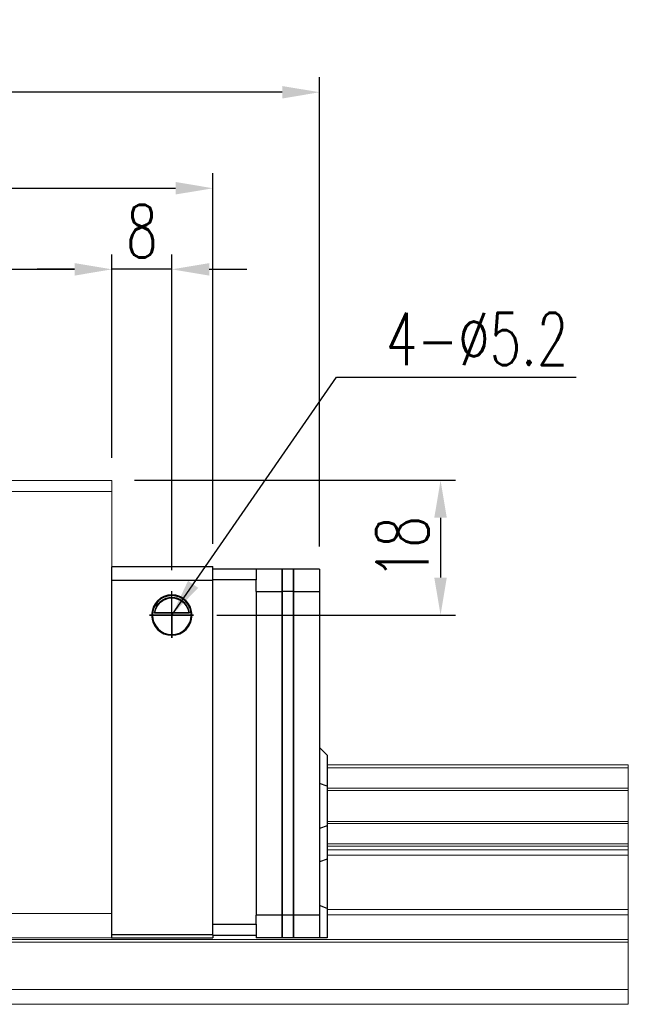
# Model space of a CAD drawing. Header units: millimetres. Extents: x 560 to 1081, y 167 to 345.
# Tile 52 of 52: x 1000 to 1081, y 192 to 324. Entities that reach past the tile are written whole.
import ezdxf

# ---------------------------------------------------------------- set-up
doc = ezdxf.new("R2010")
doc.units = ezdxf.units.MM
doc.header["$PDSIZE"] = -1
for name, color, linetype in [('2', 7, 'Continuous'), ('DIM', 4, 'Continuous'), ('OUT', 3, 'Continuous')]:
    doc.layers.add(name, color=color, linetype=linetype)
doc.styles.add('DIM-7', font='SIMPLEX.shx', dxfattribs={"width": 0.7, "bigfont": 'chineset.shx'})
doc.dimstyles.new('CNS', dxfattribs={"dimtxt": 3.5, "dimasz": 2.5, "dimexe": 1, "dimexo": 1.5, "dimgap": 0.09, "dimtad": 0, "dimdsep": 46, "dimtxsty": 'DIM-7', "dimcen": 0.09, "dimclrd": 1, "dimclre": 1, "dimclrt": 4, "dimadec": 0, "dimazin": 0, "dimtfac": 1, "dimtix": 1, "dimtmove": 2, "dimatfit": 3, "dimfxl": 1, "dimtvp": 0.971429, "dimtolj": 1, "dimarcsym": 0})

# ---------------------------------------------------------------- blocks, each defined once
blk = doc.blocks.new('*D9')
at = {"color": 7, "lineweight": -2}
for p, q in [((872.05, 265.19), (872.05, 292.38)), ((1012.05, 265.19), (1012.05, 292.38)), ((877.05, 290.38), (1007.05, 290.38))]:
    blk.add_line(p, q, dxfattribs=at)
at = {"color": 7}
for points in [[(877.05, 291.21), (877.05, 289.54), (872.05, 290.38)], [(1007.05, 291.21), (1007.05, 289.54), (1012.05, 290.38)]]:
    blk.add_solid(points, dxfattribs=at)
at = {"layer": 'DEFPOINTS', "color": 0}
for p in [(1012.05, 290.38), (872.05, 262.19), (1012.05, 262.19)]:
    blk.add_point(p, dxfattribs=at)
at = {"color": 7, "insert": (942.05, 295.48), "char_height": 7, "attachment_point": 5, "style": 'DIM-7'}
blk.add_mtext('\\A1;140', dxfattribs=at)
blk = doc.blocks.new('*D10')
at = {"color": 7, "lineweight": -2}
for p, q in [((844.3, 253.34), (844.3, 316.04)), ((1039.8, 253.34), (1039.8, 316.04)), ((1034.8, 314.04), (849.3, 314.04))]:
    blk.add_line(p, q, dxfattribs=at)
at = {"color": 7}
for points in [[(849.3, 314.87), (849.3, 313.2), (844.3, 314.04)], [(1034.8, 314.87), (1034.8, 313.2), (1039.8, 314.04)]]:
    blk.add_solid(points, dxfattribs=at)
at = {"layer": 'DEFPOINTS', "color": 0}
for p in [(844.3, 314.04), (844.3, 250.34), (1039.8, 250.34)]:
    blk.add_point(p, dxfattribs=at)
at = {"color": 7, "insert": (942.05, 319.14), "char_height": 7, "attachment_point": 5, "style": 'DIM-7'}
blk.add_mtext('\\A1;195.5', dxfattribs=at)
blk = doc.blocks.new('*D11')
at = {"color": 7, "lineweight": -2}
for p, q in [((1012.05, 265.19), (1012.05, 292.38)), ((1020.05, 250.19), (1020.05, 292.38)), ((1007.05, 290.38), (1002.05, 290.38)), ((1020.05, 290.38), (1012.05, 290.38)), ((1025.05, 290.38), (1030.05, 290.38))]:
    blk.add_line(p, q, dxfattribs=at)
at = {"color": 7}
for points in [[(1007.05, 291.21), (1007.05, 289.54), (1012.05, 290.38)], [(1025.05, 291.21), (1025.05, 289.54), (1020.05, 290.38)]]:
    blk.add_solid(points, dxfattribs=at)
at = {"layer": 'DEFPOINTS', "color": 0}
for p in [(1012.05, 290.38), (1012.05, 262.19), (1020.05, 247.19)]:
    blk.add_point(p, dxfattribs=at)
at = {"color": 7, "insert": (1016.05, 295.48), "char_height": 7, "attachment_point": 5, "style": 'DIM-7'}
blk.add_mtext('\\A1;8', dxfattribs=at)
blk = doc.blocks.new('*D12')
at = {"color": 7, "lineweight": -2}
for p, q in [((1015.05, 262.19), (1057.96, 262.19)), ((1055.96, 257.19), (1055.96, 249.19)), ((1026.05, 244.19), (1057.96, 244.19))]:
    blk.add_line(p, q, dxfattribs=at)
at = {"color": 7}
for points in [[(1055.12, 257.19), (1056.79, 257.19), (1055.96, 262.19)], [(1055.12, 249.19), (1056.79, 249.19), (1055.96, 244.19)]]:
    blk.add_solid(points, dxfattribs=at)
at = {"layer": 'DEFPOINTS', "color": 0}
for p in [(1012.05, 262.19), (1023.05, 244.19), (1055.96, 244.19)]:
    blk.add_point(p, dxfattribs=at)
at = {"color": 7, "insert": (1050.86, 253.19), "char_height": 7, "attachment_point": 5, "rotation": 90, "style": 'DIM-7'}
blk.add_mtext('\\A1;18', dxfattribs=at)
blk = doc.blocks.new('*D22')
at = {"layer": 'DEFPOINTS', "color": 0}
for p in [(1025.55, 301.21), (858.55, 250.69), (1025.55, 250.69)]:
    blk.add_point(p, dxfattribs=at)
at = {"layer": 'DIM', "color": 7, "lineweight": -2}
for p, q in [((858.55, 253.69), (858.55, 303.21)), ((1025.55, 253.69), (1025.55, 303.21)), ((863.55, 301.21), (1020.55, 301.21))]:
    blk.add_line(p, q, dxfattribs=at)
at = {"layer": 'DIM', "color": 7}
for points in [[(863.55, 302.05), (863.55, 300.38), (858.55, 301.21)], [(1020.55, 302.05), (1020.55, 300.38), (1025.55, 301.21)]]:
    blk.add_solid(points, dxfattribs=at)
at = {"layer": 'DIM', "color": 7, "insert": (942.05, 306.31), "char_height": 7, "attachment_point": 5, "style": 'DIM-7'}
blk.add_mtext('\\A1;167', dxfattribs=at)

msp = doc.modelspace()

# ---------------------------------------------------------------- linework, layer by layer
at = {"layer": '2', "color": 0, "linetype": 'Continuous'}
for p, q in [((1012.048, 250.686), (1025.548, 250.686)), ((1012.048, 201.486), (1012.048, 250.636)), ((1025.548, 248.786), (1025.548, 250.686)), ((1025.548, 250.386), (1031.298, 250.386)), ((1031.298, 250.386), (1031.298, 248.886)), ((1034.798, 250.336), (1031.298, 250.336)), ((1036.298, 250.336), (1034.798, 250.336)), ((1034.798, 247.336), (1034.798, 250.336)), ((1034.798, 250.336), (1034.798, 247.336)), ((1036.298, 247.336), (1036.298, 250.336)), ((1036.298, 250.336), (1036.298, 247.336)), ((1039.798, 250.336), (1036.298, 250.336)), ((1039.798, 250.336), (1039.798, 247.336)), ((1025.548, 248.786), (1012.048, 248.786)), ((1031.298, 248.886), (1025.548, 248.886)), ((1025.548, 201.486), (1025.548, 248.786)), ((1031.298, 247.336), (1031.298, 248.886)), ((1031.298, 247.386), (1031.298, 247.336)), ((1031.298, 247.336), (1031.298, 204.086)), ((1031.298, 247.336), (1034.798, 247.336)), ((1036.298, 247.336), (1034.798, 247.336)), ((1034.798, 204.086), (1034.798, 247.336)), ((1034.798, 247.336), (1034.798, 204.086)), ((1036.298, 204.086), (1036.298, 247.336)), ((1036.298, 247.336), (1036.298, 204.086)), ((1036.298, 247.336), (1039.798, 247.336)), ((1039.798, 247.336), (1039.798, 204.086)), ((1017.448, 244.186), (1022.648, 244.186)), ((1022.357, 244.461), (1017.739, 244.461)), ((1022.328, 244.486), (1017.767, 244.486)), ((1040.798, 225.486), (1039.798, 226.486)), ((1040.798, 225.486), (1040.798, 221.338)), ((1040.798, 221.338), (1039.798, 221.702)), ((1040.798, 221.338), (1040.798, 216.034)), ((1040.798, 216.034), (1039.798, 215.67)), ((1040.798, 216.034), (1040.798, 211.565)), ((1040.798, 211.565), (1039.798, 211.201)), ((1040.798, 211.565), (1040.798, 204.974)), ((1040.798, 204.974), (1039.798, 205.389)), ((1031.298, 202.886), (1031.298, 204.086)), ((1031.298, 204.086), (1031.298, 204.036)), ((1034.798, 204.086), (1031.298, 204.086)), ((1036.298, 204.086), (1034.798, 204.086)), ((1034.798, 201.086), (1034.798, 204.086)), ((1034.798, 204.086), (1034.798, 201.086)), ((1036.298, 201.086), (1036.298, 204.086)), ((1039.798, 204.086), (1036.298, 204.086)), ((1036.298, 204.086), (1036.298, 201.086)), ((1039.798, 204.086), (1039.798, 201.086)), ((1040.798, 204.974), (1040.798, 201.086)), ((1025.548, 202.886), (1031.298, 202.886)), ((1031.298, 202.886), (1031.298, 201.386)), ((1011.968, 201.486), (1011.969, 201.086)), ((1025.548, 201.486), (1011.968, 201.486)), ((1025.548, 201.486), (1025.548, 201.086)), ((1031.298, 201.386), (1025.548, 201.386)), ((1031.298, 201.386), (1031.298, 201.086)), ((1011.969, 201.086), (1025.548, 201.086)), ((1034.798, 201.086), (1031.298, 201.086)), ((1036.298, 201.086), (1034.798, 201.086)), ((1039.798, 201.086), (1036.298, 201.086)), ((1040.798, 201.086), (1039.798, 201.086))]:
    msp.add_line(p, q, dxfattribs=at)
for radius, start, end in [(2.7, 90, 270), (2.6, 90, 270), (2.7, 270, 90), (2.6, 270, 90)]:
    msp.add_arc((1020.048, 244.186), radius, start, end, dxfattribs=at)
at = {"layer": '2', "color": 0, "linetype": 'Continuous', "extrusion": (0, 0, -1)}
for start, end in [(7.49472, 90), (90, 172.50528)]:
    msp.add_arc((-1020.048, 244.186), 2.3, start, end, dxfattribs=at)
at = {"layer": '2', "color": 0, "linetype": 'Continuous'}
for points, knots in [([(1017.739, 244.461), (1017.766, 244.693), (1017.827, 244.92), (1017.999, 245.326), (1018.111, 245.51), (1018.427, 245.911), (1018.654, 246.106), (1019.074, 246.351), (1019.255, 246.43), (1019.569, 246.516), (1019.691, 246.54), (1019.893, 246.562), (1019.971, 246.566), (1020.048, 246.566)], [0, 0, 0, 0, 0.187135, 0.187135, 0.3722972, 0.3722972, 0.651232, 0.651232, 0.8354912, 0.8354912, 0.9393137, 0.9393137, 1, 1, 1, 1]), ([(1020.048, 246.566), (1020.174, 246.566), (1020.301, 246.554), (1020.597, 246.504), (1020.76, 246.454), (1021.199, 246.271), (1021.455, 246.099), (1021.847, 245.705), (1021.999, 245.499), (1022.21, 245.079), (1022.283, 244.871), (1022.339, 244.591), (1022.349, 244.526), (1022.357, 244.461)], [0, 0, 0, 0, 0.0998047, 0.0998047, 0.2515472, 0.2515472, 0.5439535, 0.5439535, 0.7699851, 0.7699851, 0.9482847, 0.9482847, 1, 1, 1, 1])]:
    msp.add_open_spline(points, degree=3, knots=knots, dxfattribs=at)
for points in [[(1017.739, 244.461), (1017.748, 244.469), (1017.758, 244.478), (1017.767, 244.486)], [(1022.328, 244.486), (1022.338, 244.478), (1022.347, 244.469), (1022.357, 244.461)]]:
    msp.add_open_spline(points, degree=3, dxfattribs=at)
at = {"layer": 'DIM', "color": 0}
for p, q in [((1020.048, 241.15), (1020.048, 247.386)), ((1022.943, 244.186), (1017.078, 244.186)), ((1017.078, 244.186), (1020.048, 244.186)), ((1020.048, 244.186), (1022.943, 244.186)), ((1020.048, 244.186), (1020.048, 241.15))]:
    msp.add_line(p, q, dxfattribs=at)
at = {"layer": 'OUT', "color": 0, "linetype": 'Continuous', "lineweight": 15}
for p, q in [((1012.048, 262.186), (872.048, 262.186)), ((1012.048, 260.686), (1012.048, 262.186)), ((1012.048, 260.686), (872.048, 260.686)), ((1012.048, 204.336), (1012.048, 260.686)), ((1040.798, 224.186), (1081.048, 224.186)), ((1040.798, 223.761), (1081.048, 223.761)), ((1081.048, 223.761), (1081.048, 224.186)), ((1081.048, 221.05), (1081.048, 223.761)), ((1040.798, 221.05), (1081.048, 221.05)), ((1081.048, 220.756), (1081.048, 221.05)), ((1040.798, 220.756), (1081.048, 220.756)), ((1081.048, 216.616), (1081.048, 220.756)), ((1040.798, 216.616), (1081.048, 216.616)), ((1040.798, 216.322), (1081.048, 216.322)), ((1081.048, 216.322), (1081.048, 216.616)), ((1081.048, 213.611), (1081.048, 216.322)), ((1040.798, 213.611), (1081.048, 213.611)), ((1040.798, 213.332), (1081.048, 213.332)), ((1081.048, 213.332), (1081.048, 213.611)), ((1081.048, 212.832), (1081.048, 213.332)), ((1040.798, 212.832), (1081.048, 212.832)), ((1040.798, 212.125), (1081.048, 212.125)), ((1081.048, 212.125), (1081.048, 212.832)), ((1081.048, 204.85), (1081.048, 212.125)), ((1012.048, 204.336), (872.048, 204.336)), ((1012.048, 201.086), (1012.048, 204.336)), ((1012.048, 204.086), (1012.048, 201.086)), ((1040.798, 204.85), (1081.048, 204.85)), ((1040.798, 204.143), (1081.048, 204.143)), ((1081.048, 204.143), (1081.048, 204.85)), ((1081.048, 200.832), (1081.048, 204.143)), ((800.79, 200.832), (1081.048, 200.832)), ((801.011, 200.479), (1081.048, 200.479)), ((1012.048, 201.086), (872.048, 201.086)), ((1081.048, 200.479), (1081.048, 200.832)), ((1081.048, 194.186), (1081.048, 200.479)), ((802.651, 194.186), (1081.048, 194.186)), ((1081.048, 192.186), (1081.048, 194.186)), ((747.048, 192.186), (1081.048, 192.186))]:
    msp.add_line(p, q, dxfattribs=at)

# ---------------------------------------------------------------- texts
at = {"layer": 'DIM', "color": 0, "insert": (1048.659, 277.581), "char_height": 7, "attachment_point": 7, "style": 'DIM-7'}
msp.add_mtext('\\A1;4-%%C5.2', dxfattribs=at)

# ---------------------------------------------------------------- dimensions: what is measured, and where the dimension line sits
at = {"color": 0}
for base, p1, p2, picture, middle in [((844.298, 314.038), (1039.798, 250.336), (844.298, 250.336), '*D10', (942.048, 319.138)), ((1012.048, 290.376), (872.048, 262.186), (1012.048, 262.186), '*D9', (942.048, 295.476)), ((1012.048, 290.376), (1020.048, 247.186), (1012.048, 262.186), '*D11', (1016.048, 295.476))]:
    dim = msp.add_linear_dim(base=base, p1=p1, p2=p2, dimstyle='CNS', override={"dimscale": 2, "dimgap": 0.8, "dimtad": 1, "dimclrd": 7, "dimclre": 7, "dimclrt": 7, "dimadec": 2, "dimazin": 2, "dimtmove": 1}, dxfattribs=at)
    dim.commit()
    dim.dimension.update_dxf_attribs({"geometry": picture, "text_midpoint": middle})
dim = msp.add_linear_dim(base=(1055.956, 244.186), p1=(1012.048, 262.186), p2=(1023.048, 244.186), angle=90, dimstyle='CNS', override={"dimscale": 2, "dimgap": 0.8, "dimtad": 1, "dimclrd": 7, "dimclre": 7, "dimclrt": 7, "dimadec": 2, "dimazin": 2, "dimtmove": 1}, dxfattribs=at)
dim.commit()
dim.dimension.update_dxf_attribs({"geometry": '*D12', "text_midpoint": (1050.856, 253.186)})
at = {"layer": 'DIM', "color": 0}
dim = msp.add_linear_dim(base=(1025.548, 301.212), p1=(858.548, 250.686), p2=(1025.548, 250.686), dimstyle='CNS', override={"dimscale": 2, "dimgap": 0.8, "dimtad": 1, "dimclrd": 7, "dimclre": 7, "dimclrt": 7, "dimtmove": 1}, dxfattribs=at)
dim.commit()
dim.dimension.update_dxf_attribs({"geometry": '*D22', "text_midpoint": (942.048, 306.312)})

# ---------------------------------------------------------------- leaders
at = {"layer": 'DIM', "color": 0, "annotation_type": 0, "has_hookline": 1, "hookline_direction": 0, "text_width": 25.433}
msp.add_leader([(1020.048, 244.186), (1042.059, 275.981), (1047.059, 275.981)], dimstyle='CNS', override={"dimscale": 2, "dimgap": 0.8, "dimtad": 1, "dimclrd": 7, "dimclre": 4, "dimtmove": 1}, dxfattribs=at)

doc.saveas('drawing.dxf')
